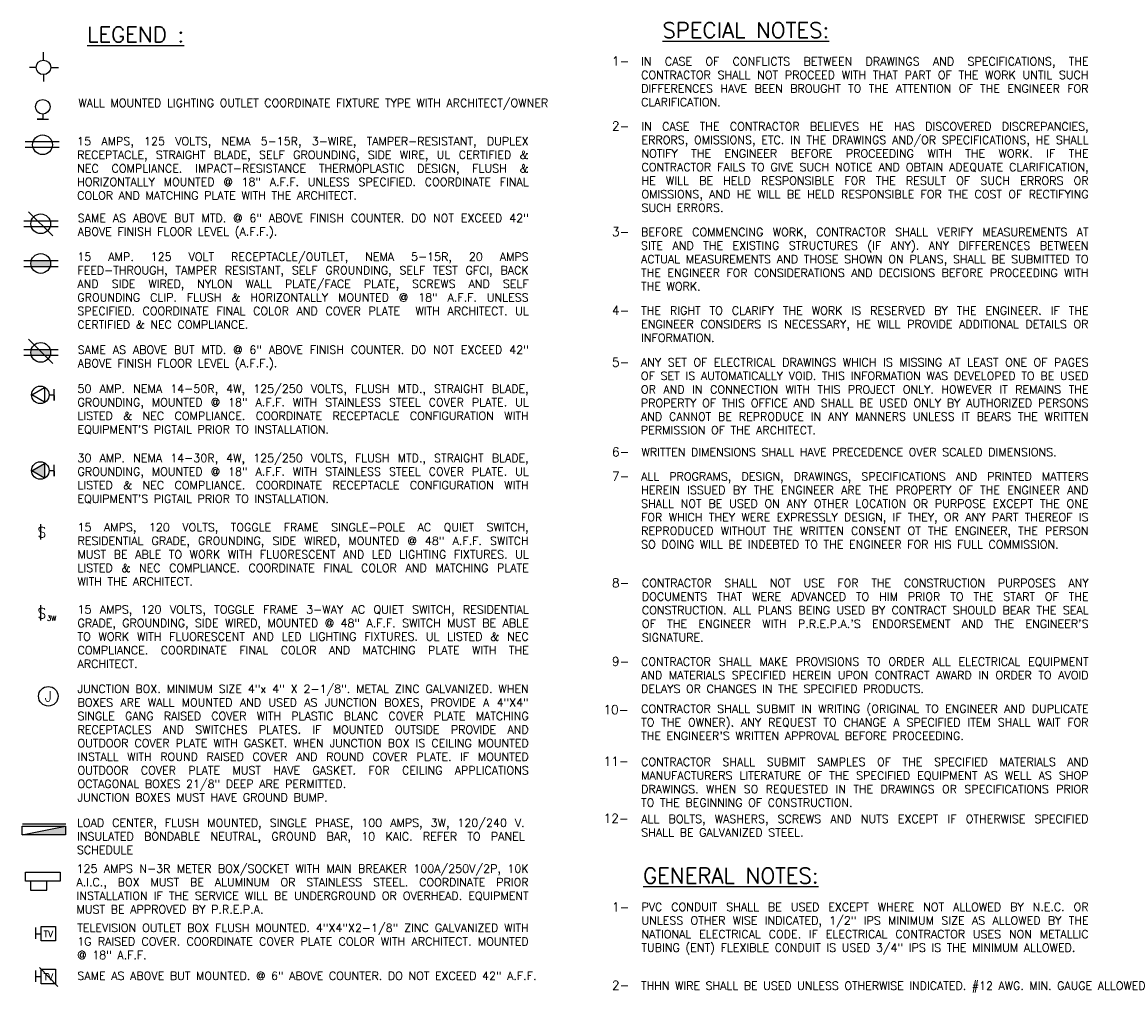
# Model space of a CAD drawing. Header units: inches. Extents: x 23373 to 33923, y 1540 to 5670.
# Tile 101 of 106: x 31265 to 31740, y 3688 to 4104. Entities that reach past the tile are written whole.
import ezdxf
from ezdxf.enums import TextEntityAlignment as Align

# ---------------------------------------------------------------- set-up
doc = ezdxf.new("R2010")
doc.units = ezdxf.units.IN
doc.header["$LTSCALE"] = 2
doc.header["$MEASUREMENT"] = 0
doc.linetypes.add('HIDDEN2', pattern=[0.1875, 0.125, -0.0625])
doc.layers.get('0').update_dxf_attribs({"color": 8, "linetype": 'CONTINUOUS'})
for name, color, linetype in [('1E-LITE', 3, 'CONTINUOUS'), ('1ELEC', 3, 'CONTINUOUS'), ('1REFELEC', 3, 'CONTINUOUS'), ('1TEXT', 3, 'CONTINUOUS'), ('CTV-TEL', 6, 'CONTINUOUS'), ('EL-ANNO-TEXT', 4, 'CONTINUOUS'), ('RECEP-DIST', 120, 'HIDDEN2')]:
    doc.layers.add(name, color=color, linetype=linetype)
doc.styles.add('140ANNO', font='simplex.shx', dxfattribs={"height": 0.14})
doc.styles.add('80ANNO', font='romans.shx', dxfattribs={"width": 0.8, "height": 0.08})
doc.styles.add('SIMPLEX', font='SIMPLEX')
doc.styles.get("Standard").update_dxf_attribs({"font": 'simplex.shx'})

# ---------------------------------------------------------------- blocks, each defined once
blk = doc.blocks.new('E-JBOX')
at = {"color": 5, "linetype": 'ByBlock'}
blk.add_circle((0, 0), 0.0625, dxfattribs=at)
at = {"color": 0, "linetype": 'ByBlock'}
blk.add_text('J', height=0.067, dxfattribs=at).set_placement((0, 0.0001), align=Align.MIDDLE)
blk = doc.blocks.new('E-TEL')
at = {"color": 0, "linetype": 'ByBlock'}
for p, q in [((0, 0), (0.082, 0.0473)), ((0.082, -0.0473), (0, 0)), ((0.082, 0.0473), (0.082, -0.0473))]:
    blk.add_line(p, q, dxfattribs=at)
blk = doc.blocks.new('E-SW')
at = {"color": 0, "linetype": 'ByBlock'}
blk.add_line((0.001, 0.01), (0.001, 0.156), dxfattribs=at)
blk.add_text('S', height=0.0994, dxfattribs=at).set_placement((-0.032, 0.03))
blk = doc.blocks.new('E-DUP')
at = {"color": 0, "linetype": 'ByBlock'}
for p, q in [((0, 0.0137), (0.1647, 0.0137)), ((0, -0.0137), (0.1647, -0.0137))]:
    blk.add_line(p, q, dxfattribs=at)
at = {"color": 5, "linetype": 'ByBlock'}
blk.add_circle((0.0806, 0), 0.0473, dxfattribs=at)
blk = doc.blocks.new('E-INCW')
at = {"color": 0, "linetype": 'ByBlock'}
for p, q in [((0, 0.0046), (0, 0.041)), ((0, 0.041), (0, -0.041)), ((0.0356, 0), (0, 0))]:
    blk.add_line(p, q, dxfattribs=at)
blk.add_circle((0.0883, 0), 0.0527, dxfattribs=at)
blk = doc.blocks.new('E-INCNC')
at = {"color": 0, "linetype": 'ByBlock'}
for p, q in [((-0.0021, 0.0547), (-0.0021, 0.1118)), ((-0.0549, 0.0028), (-0.1035, 0.0028)), ((0.0506, 0.0028), (0.1074, 0.0028)), ((-0.0021, -0.0491), (-0.0021, -0.0985))]:
    blk.add_line(p, q, dxfattribs=at)
blk.add_circle((-0.0021, 0.0028), 0.0521, dxfattribs=at)

msp = doc.modelspace()

# ---------------------------------------------------------------- hatches: boundary and pattern name
at = {"layer": '1E-LITE', "linetype": 'Continuous'}
for points in [[(31269.34439622, 4001.35024534, 0.0736975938), (31269.16213017, 4000.12038089, 0.0736975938), (31269.34439622, 3998.89051645), (31277.46080433, 3998.89051645, 0.0736975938), (31277.64307038, 4000.12038089, 0.0736975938), (31277.46080433, 4001.35024534)], [(31269.34439622, 3963.14187465, 0.0736975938), (31269.16213017, 3961.91201021, 0.0736975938), (31269.34439622, 3960.68214577), (31277.46080433, 3960.68214577, 0.0736975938), (31277.64307038, 3961.91201021, 0.0736975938), (31277.46080433, 3963.14187465)]]:
    msp.add_hatch(color=3, dxfattribs=at).paths.add_polyline_path(points)
at = {"layer": '1ELEC'}
msp.add_hatch(color=256, dxfattribs=at).paths.add_polyline_path([(31275.05204887, 3914.19731551), (31269.55181106, 3911.02175173), (31275.05204887, 3907.84618796)])
at = {"layer": 'RECEP-DIST', "linetype": 'Continuous'}
msp.add_hatch(color=3, dxfattribs=at).paths.add_polyline_path([(31284.08448303, 3758.27713366), (31265.39527887, 3754.56652759), (31284.08448303, 3754.56652759)])

# ---------------------------------------------------------------- linework, layer by layer
at = {"color": 3}
for p, q in [((31281.41364431, 4052.385537), (31266.65527101, 4052.385537)), ((31281.41364431, 4049.92580812), (31266.65527101, 4049.92580812))]:
    msp.add_line(p, q, dxfattribs=at)
at = {"color": 3, "linetype": 'ByBlock'}
for p, q in [((31266.17714668, 4001.35024534), (31280.93551998, 4001.35024534)), ((31266.17714668, 3998.89051645), (31280.93551998, 3998.89051645))]:
    msp.add_line(p, q, dxfattribs=at)
at = {"color": 5}
msp.add_circle((31274.18819072, 4051.15567256), 4.24047011, dxfattribs=at)
at = {"color": 5, "linetype": 'ByBlock'}
msp.add_circle((31273.40260027, 4000.12038089), 4.24047011, dxfattribs=at)
at = {"layer": '1E-LITE', "color": 5, "linetype": 'Continuous'}
msp.add_line((31268.22473873, 4022.36674561), (31278.58046181, 4012.01102253), dxfattribs=at)
at = {"layer": '1E-LITE', "color": 3, "linetype": 'Continuous'}
msp.add_line((31268.22473873, 3967.55044132), (31278.58046181, 3957.19471824), dxfattribs=at)
at = {"layer": '1ELEC', "color": 5}
for p, q in [((31279.12191641, 3941.1763775), (31279.12191641, 3946.07894809)), ((31276.9940646, 3943.6276628), (31279.12191641, 3943.6276628)), ((31279.12191641, 3943.35529777), (31279.12191641, 3941.1763775)), ((31276.9940646, 3911.11717732), (31279.12191641, 3911.11717732)), ((31279.12191641, 3908.66589202), (31279.12191641, 3913.56846261)), ((31279.12191641, 3910.84481229), (31279.12191641, 3908.66589202))]:
    msp.add_line(p, q, dxfattribs=at)
for centre in [(31273.23635572, 3943.6276628), (31273.23635572, 3911.11717732)]:
    msp.add_circle(centre, 3.75770887, dxfattribs=at)
at = {"layer": '1TEXT', "color": 5}
msp.add_line((31265.52146591, 3759.2859485), (31284.21067006, 3759.2859485), dxfattribs=at)
at = {"layer": '1TEXT', "color": 4}
msp.add_line((31265.39527887, 3754.56652759), (31284.08448303, 3758.27713366), dxfattribs=at)
at = {"layer": '1TEXT', "color": 5}
for points in [[(31265.39527887, 3758.27713366), (31284.08448303, 3758.27713366), (31284.08448303, 3754.56652759), (31265.39527887, 3754.56652759)], [(31266.93137883, 3738.51585398), (31281.78033609, 3738.51585398), (31281.78033609, 3734.54934375), (31266.93137883, 3734.54934375)], [(31268.99153508, 3734.54934375), (31268.99153508, 3730.71531102), (31276.09593652, 3730.71531102), (31276.09593652, 3734.54934375)]]:
    msp.add_lwpolyline(points, close=True, dxfattribs=at)
at = {"layer": 'CTV-TEL', "color": 6, "linetype": 'ByBlock'}
for p, q in [((31271.36463644, 3712.00507443), (31273.60002501, 3712.00507443)), ((31273.60002501, 3708.94388065), (31273.60002501, 3715.12648975)), ((31273.60002501, 3715.12648975), (31279.78263411, 3715.12648975)), ((31279.78263411, 3715.12648975), (31279.78263411, 3708.94388065)), ((31279.78263411, 3708.94388065), (31273.60002501, 3708.94388065)), ((31271.36463644, 3693.56940261), (31273.60002501, 3693.56940261)), ((31273.60002501, 3690.50820883), (31273.60002501, 3696.69081792)), ((31273.60002501, 3696.69081792), (31279.78263411, 3696.69081792)), ((31279.78263411, 3696.69081792), (31279.78263411, 3690.50820883)), ((31279.78263411, 3690.50820883), (31273.60002501, 3690.50820883))]:
    msp.add_line(p, q, dxfattribs=at)
at = {"layer": 'RECEP-DIST', "color": 3, "linetype": 'Continuous'}
for p, q in [((31271.36463644, 3709.74164662), (31271.36463644, 3714.62697367)), ((31272.83788898, 3697.40088715), (31280.82466121, 3689.35919534)), ((31271.36463644, 3691.3059748), (31271.36463644, 3696.19130184))]:
    msp.add_line(p, q, dxfattribs=at)

# ---------------------------------------------------------------- block references
at = {"layer": '1E-LITE', "color": 3, "linetype": 'Continuous', "xscale": 89.59996079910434, "yscale": 89.59996079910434, "zscale": 89.59996079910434}
msp.add_blockref('E-DUP', (31266.17714668, 4017.18888407), dxfattribs=at)
at = {"layer": '1E-LITE', "color": 5, "linetype": 'Continuous', "xscale": 89.59996079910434, "yscale": 89.59996079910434, "zscale": 89.59996079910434}
msp.add_blockref('E-DUP', (31266.17714668, 3961.91201021), dxfattribs=at)
at = {"layer": '1ELEC', "color": 5, "xscale": 67.09877395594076, "yscale": 67.09877395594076, "zscale": 67.09877395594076}
msp.add_blockref('E-TEL', (31269.55181106, 3943.6276628), dxfattribs=at)
at = {"layer": '1ELEC'}
for name, p, xscale, yscale, zscale in [('E-TEL', (31269.55181106, 3911.02175173), 67.09877395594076, 67.09877395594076, 67.09877395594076), ('E-JBOX', (31276.67354985, 3814.06062687), 67.1999705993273, 67.1999705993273, 67.1999705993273)]:
    msp.add_blockref(name, p, dxfattribs=dict(at, xscale=xscale, yscale=yscale, zscale=zscale))
at = {"layer": '1REFELEC', "color": 5, "xscale": 59.73330719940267, "yscale": 59.73330719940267, "zscale": 59.73330719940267}
msp.add_blockref('E-INCNC', (31274.7102503, 4084.26801364), dxfattribs=at)
at = {"layer": '1REFELEC', "color": 5, "xscale": 59.73330719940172, "yscale": 59.73330719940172, "zscale": 59.73330719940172, "rotation": 90}
msp.add_blockref('E-INCW', (31274.29756034, 4062.20096751), dxfattribs=at)
at = {"layer": '1REFELEC', "xscale": 44.79998039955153, "yscale": 44.79998039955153, "zscale": 44.79998039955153}
for p in [(31273.40260027, 3881.00923744), (31273.40260027, 3846.18410366)]:
    msp.add_blockref('E-SW', p, dxfattribs=at)

# ---------------------------------------------------------------- texts
at = {"layer": '1ELEC', "style": 'SIMPLEX'}
msp.add_text('3W', height=2.120235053, dxfattribs=at).set_placement((31276.10733595, 3846.55114696))
at = {"layer": 'CTV-TEL', "color": 6, "linetype": 'ByBlock', "style": 'SIMPLEX'}
for p in [(31276.72141658, 3710.50429713), (31276.72141658, 3692.0686253)]:
    msp.add_text('TV', height=2.793766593, dxfattribs=at).set_placement(p, align=Align.CENTER)
at = {"layer": 'EL-ANNO-TEXT', "color": 5, "linetype": 'Continuous', "style": '140ANNO'}
for s, p in [('%%uLEGEND :', (31293.33769823, 4095.19136073)), ('%%uSPECIAL NOTES:', (31540.72922724, 4097.05702344)), ('%%uGENERAL NOTES:', (31532.44431265, 3733.61127205))]:
    msp.add_text(s, height=6.72, dxfattribs=at).set_placement(p)
at = {"layer": 'EL-ANNO-TEXT', "style": '80ANNO'}
for s, p in [('1-', (31519.00537185, 4085.19579589)), ('2-', (31519.00537185, 4057.28871999)), ('3-', (31519.00537185, 4011.82700064)), ('4-', (31519.00537185, 3978.03012235)), ('5-', (31519.00537185, 3955.75138423)), ('6-', (31519.00537185, 3917.17839929)), ('7-', (31519.00537185, 3906.73124574)), ('8-', (31519.00537185, 3860.90092638)), ('9-', (31519.00537185, 3827.13018777)), ('10-', (31515.37887407, 3806.37476321)), ('11-', (31515.42556032, 3784.21780684)), ('12-', (31515.42556032, 3759.66338127)), ('1-', (31519.00537185, 3721.52884789)), ('2-', (31519.00537185, 3687.90236913))]:
    msp.add_text(s, height=3.84, dxfattribs=at).set_placement(p)
at = {"layer": 'EL-ANNO-TEXT', "linetype": 'Continuous', "char_height": 3.5, "attachment_point": 1}
for s, insert, width in [('\\pxqj;IN CASE OF CONFLICTS BETWEEN DRAWINGS AND SPECIFICATIONS, THE CONTRACTOR SHALL NOT PROCEED WITH THAT PART OF THE WORK UNTIL SUCH DIFFERENCES HAVE BEEN BROUGHT TO THE ATTENTION OF THE ENGINEER FOR CLARIFICATION.', (31531.57732016, 4088.74309701), 208.4473435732), ('\\pxqj;IN CASE THE CONTRACTOR BELIEVES HE HAS DISCOVERED DISCREPANCIES, ERRORS, OMISSIONS, ETC. IN THE DRAWINGS AND/OR SPECIFICATIONS, HE SHALL NOTIFY THE ENGINEER BEFORE PROCEEDING WITH THE WORK. IF THE CONTRACTOR FAILS TO GIVE SUCH NOTICE AND OBTAIN ADEQUATE CLARIFICATION, HE WILL BE HELD RESPONSIBLE FOR THE RESULT OF SUCH ERRORS OR OMISSIONS, AND HE WILL BE HELD RESPONSIBLE FOR THE COST OF RECTIFYING SUCH ERRORS.', (31531.71109057, 4060.8125778), 208.3135731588), ('\\pxqj;BEFORE COMMENCING WORK, CONTRACTOR SHALL VERIFY MEASUREMENTS AT SITE AND THE EXISTING STRUCTURES (IF ANY). ANY DIFFERENCES BETWEEN ACTUAL MEASUREMENTS AND THOSE SHOWN ON PLANS, SHALL BE SUBMITTED TO THE ENGINEER FOR CONSIDERATIONS AND DECISIONS BEFORE PROCEEDING WITH THE WORK.', (31531.53758721, 4015.3761331), 208.4870765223), ('\\pxqj;THE RIGHT TO CLARIFY THE WORK IS RESERVED BY THE ENGINEER. IF THE ENGINEER CONSIDERS IS NECESSARY, HE WILL PROVIDE ADDITIONAL DETAILS OR INFORMATION.', (31531.57328337, 3981.60881962), 208.451380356), ('\\pxqj,t0;ANY SET OF ELECTRICAL DRAWINGS WHICH IS MISSING AT LEAST ONE OF PAGES OF SET IS AUTOMATICALLY VOID. THIS INFORMATION WAS DEVELOPED TO BE USED OR AND IN CONNECTION WITH THIS PROJECT ONLY. HOWEVER IT REMAINS THE PROPERTY OF THIS OFFICE AND SHALL BE USED ONLY BY AUTHORIZED PERSONS AND CANNOT BE REPRODUCE IN ANY MANNERS UNLESS IT BEARS THE WRITTEN PERMISSION OF THE ARCHITECT.', (31531.49278012, 3959.37694547), 208.5318836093), ('\\pxqj;WRITTEN DIMENSIONS SHALL HAVE PRECEDENCE OVER SCALED DIMENSIONS.', (31531.71108678, 3920.75812857), 208.3135769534), ('\\pxqj;ALL PROGRAMS, DESIGN, DRAWINGS, SPECIFICATIONS AND PRINTED MATTERS HEREIN ISSUED BY THE ENGINEER ARE THE PROPERTY OF THE ENGINEER AND SHALL NOT BE USED ON ANY OTHER LOCATION OR PURPOSE EXCEPT THE ONE FOR WHICH THEY WERE EXPRESSLY DESIGN, IF THEY, OR ANY PART THEREOF IS REPRODUCED WITHOUT THE WRITTEN CONSENT OT THE ENGINEER, THE PERSON SO DOING WILL BE INDEBTED TO THE ENGINEER FOR HIS FULL COMMISSION.', (31531.55504539, 3910.29997668), 208.4696183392), ("\\pxqj;CONTRACTOR SHALL NOT USE FOR THE CONSTRUCTION PURPOSES ANY DOCUMENTS THAT WERE ADVANCED TO HIM PRIOR TO THE START OF THE CONSTRUCTION. ALL PLANS BEING USED BY CONTRACT SHOULD BEAR THE SEAL OF THE ENGINEER WITH P.R.E.P.A.'S ENDORSEMENT AND THE ENGINEER'S SIGNATURE.", (31531.92196234, 3864.48530201), 208.1027013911), ('\\pxqj;CONTRACTOR SHALL MAKE PROVISIONS TO ORDER ALL ELECTRICAL EQUIPMENT AND MATERIALS SPECIFIED HEREIN UPON CONTRACT AWARD IN ORDER TO AVOID DELAYS OR CHANGES IN THE SPECIFIED PRODUCTS.', (31531.52921252, 3830.69694812), 208.4954512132), ("\\pxqj;CONTRACTOR SHALL SUBMIT IN WRITING (ORIGINAL TO ENGINEER AND DUPLICATE TO THE OWNER). ANY REQUEST TO CHANGE A SPECIFIED ITEM SHALL WAIT FOR THE ENGINEER'S WRITTEN APPROVAL BEFORE PROCEEDING.", (31531.57814459, 3810.45251624), 208.4465191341), ('\\pxqj;CONTRACTOR SHALL SUBMIT SAMPLES OF THE SPECIFIED MATERIALS AND MANUFACTURERS LITERATURE OF THE SPECIFIED EQUIPMENT AS WELL AS SHOP DRAWINGS. WHEN SO REQUESTED IN THE DRAWINGS OR SPECIFICATIONS PRIOR TO THE BEGINNING OF CONSTRUCTION.', (31531.55026214, 3787.58206573), 208.47440159), ('\\pxqj;ALL BOLTS, WASHERS, SCREWS AND NUTS EXCEPT IF OTHERWISE SPECIFIED SHALL BE GALVANIZED STEEL.', (31531.64151089, 3763.06807769), 208.3831528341), ('\\pxqj;PVC CONDUIT SHALL BE USED EXCEPT WHERE NOT ALLOWED BY N.E.C. OR UNLESS OTHER WISE INDICATED, 1/2" IPS MINIMUM SIZE AS ALLOWED BY THE NATIONAL ELECTRICAL CODE. IF ELECTRICAL CONTRACTOR USES NON METALLIC TUBING (ENT) FLEXIBLE CONDUIT IS USED 3/4" IPS IS THE MINIMUM ALLOWED.', (31531.70684393, 3725.25059958), 208.3178197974), ('\\pxqj;THHN WIRE SHALL BE USED UNLESS OTHERWISE INDICATED. #12 AWG. MIN. GAUGE ALLOWED', (31531.55541891, 3691.39549809), 208.46924482)]:
    msp.add_mtext(s, dxfattribs=dict(at, insert=insert, width=width))
at = {"layer": 'EL-ANNO-TEXT', "char_height": 3.5, "attachment_point": 1}
for s, insert, width in [('\\pxqj;WALL MOUNTED LIGHTING OUTLET COORDINATE FIXTURE TYPE WITH ARCHITECT/OWNER', (31289.59049329, 4070.8790399), 209.8369944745), ('\\pxqj;15 AMPS, 125 VOLTS, NEMA 5-15R, 3-WIRE, TAMPER-RESISTANT, DUPLEX RECEPTACLE, STRAIGHT BLADE, SELF GROUNDING, SIDE WIRE, UL CERTIFIED & NEC COMPLIANCE. IMPACT-RESISTANCE THERMOPLASTIC DESIGN, FLUSH & HORIZONTALLY MOUNTED @ 18" A.F.F. UNLESS SPECIFIED. COORDINATE FINAL COLOR AND MATCHING PLATE WITH THE ARCHITECT. ', (31289.06883733, 4054.42989826), 210.3586504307), ('\\pxqj;15 AMP. 125 VOLT RECEPTACLE/OUTLET, NEMA 5-15R, 20 AMPS FEED-THROUGH, TAMPER RESISTANT, SELF GROUNDING, SELF TEST GFCI, BACK AND SIDE WIRED, NYLON WALL PLATE/FACE PLATE, SCREWS AND SELF GROUNDING CLIP. FLUSH & HORIZONTALLY MOUNTED @ 18" A.F.F. UNLESS SPECIFIED. COORDINATE FINAL COLOR AND COVER PLATE  WITH ARCHITECT. UL CERTIFIED & NEC COMPLIANCE.  ', (31289.17706126, 4004.77641969), 210.2504265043), ('\\pxqj;50 AMP. NEMA 14-50R, 4W, 125/250 VOLTS, FLUSH MTD., STRAIGHT BLADE, GROUNDING, MOUNTED @ 18" A.F.F. WITH STAINLESS STEEL COVER PLATE. UL LISTED & NEC COMPLIANCE. COORDINATE RECEPTACLE CONFIGURATION WITH EQUIPMENT\'S PIGTAIL PRIOR TO INSTALLATION.', (31289.22413974, 3948.02491242), 210.2033480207), ('\\pxqj;30 AMP. NEMA 14-30R, 4W, 125/250 VOLTS, FLUSH MTD., STRAIGHT BLADE, GROUNDING, MOUNTED @ 18" A.F.F. WITH STAINLESS STEEL COVER PLATE. UL LISTED & NEC COMPLIANCE. COORDINATE RECEPTACLE CONFIGURATION WITH EQUIPMENT\'S PIGTAIL PRIOR TO INSTALLATION.', (31289.22413974, 3918.22052454), 210.2033480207), ('\\pxqj;15 AMPS, 120 VOLTS, TOGGLE FRAME SINGLE-POLE AC QUIET SWITCH, RESIDENTIAL GRADE, GROUNDING, SIDE WIRED, MOUNTED @ 48" A.F.F. SWITCH MUST BE ABLE TO WORK WITH FLUORESCENT AND LED LIGHTING FIXTURES. UL LISTED & NEC COMPLIANCE. COORDINATE FINAL COLOR AND MATCHING PLATE WITH THE ARCHITECT.  ', (31289.22887722, 3888.4823697), 210.1986105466), ('\\pxqj;15 AMPS, 120 VOLTS, TOGGLE FRAME 3-WAY AC QUIET SWITCH, RESIDENTIAL GRADE, GROUNDING, SIDE WIRED, MOUNTED @ 48" A.F.F. SWITCH MUST BE ABLE TO WORK WITH FLUORESCENT AND LED LIGHTING FIXTURES. UL LISTED & NEC COMPLIANCE. COORDINATE FINAL COLOR AND MATCHING PLATE WITH THE ARCHITECT.  ', (31289.22887722, 3853.13087592), 210.1986105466), ('\\A1;\\pxqj;JUNCTION BOX. MINIMUM SIZE 4"x 4" X 2-1/8". METAL ZINC GALVANIZED. WHEN BOXES ARE WALL MOUNTED AND USED AS JUNCTION BOXES, PROVIDE A 4"X4" SINGLE GANG RAISED COVER WITH PLASTIC BLANC COVER PLATE MATCHING RECEPTACLES AND SWITCHES PLATES. IF MOUNTED OUTSIDE PROVIDE AND OUTDOOR COVER PLATE WITH GASKET. WHEN JUNCTION BOX IS CEILING MOUNTED INSTALL WITH ROUND RAISED COVER AND ROUND COVER PLATE. IF MOUNTED OUTDOOR COVER PLATE MUST HAVE GASKET. FOR CEILING APPLICATIONS OCTAGONAL BOXES 21/8" DEEP ARE PERMITTED.\\PJUNCTION BOXES MUST HAVE GROUND BUMP.', (31289.22413974, 3818.99444391), 210.2033480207), ('\\pxqj;LOAD CENTER, FLUSH MOUNTED, SINGLE PHASE, 100 AMPS, 3W, 120/240 V. INSULATED BONDABLE NEUTRAL, GROUND BAR, 10 KAIC. REFER TO PANEL SCHEDULE', (31288.99116693, 3761.4197002), 208.5836241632), ('\\pxqj;TELEVISION OUTLET BOX FLUSH MOUNTED. 4"X4"X2-1/8" ZINC GALVANIZED WITH 1G RAISED COVER. COORDINATE COVER PLATE COLOR WITH ARCHITECT. MOUNTED @ 18" A.F.F.', (31289.11838205, 3716.24998833), 210.3091057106)]:
    msp.add_mtext(s, dxfattribs=dict(at, insert=insert, width=width))
at = {"layer": 'EL-ANNO-TEXT', "ltscale": 2, "char_height": 3.5, "attachment_point": 1}
for s, insert, width in [('\\pxqj;SAME AS ABOVE BUT MTD. @ 6" ABOVE FINISH COUNTER. DO NOT EXCEED 42" ABOVE FINISH FLOOR LEVEL (A.F.F.).', (31289.30980948, 4021.39718922), 210.1176782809), ('\\pxqj;SAME AS ABOVE BUT MTD. @ 6" ABOVE FINISH COUNTER. DO NOT EXCEED 42" ABOVE FINISH FLOOR LEVEL (A.F.F.).', (31289.30980948, 3964.80126757), 210.1176782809), ('\\pxqj;125 AMPS N-3R METER BOX/SOCKET WITH MAIN BREAKER 100A/250V/2P, 10K A.I.C., BOX MUST BE ALUMINUM OR STAINLESS STEEL. COORDINATE PRIOR INSTALLATION IF THE SERVICE WILL BE UNDERGROUND OR OVERHEAD. EQUIPMENT MUST BE APPROVED BY P.R.E.P.A.', (31288.79654253, 3741.71893803), 210.6309452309), ('SAME AS ABOVE BUT MOUNTED. @ 6" ABOVE COUNTER. DO NOT EXCEED 42" A.F.F.', (31289.1727341, 3695.62893408), 208.5990231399)]:
    msp.add_mtext(s, dxfattribs=dict(at, insert=insert, width=width))

doc.saveas('drawing.dxf')
